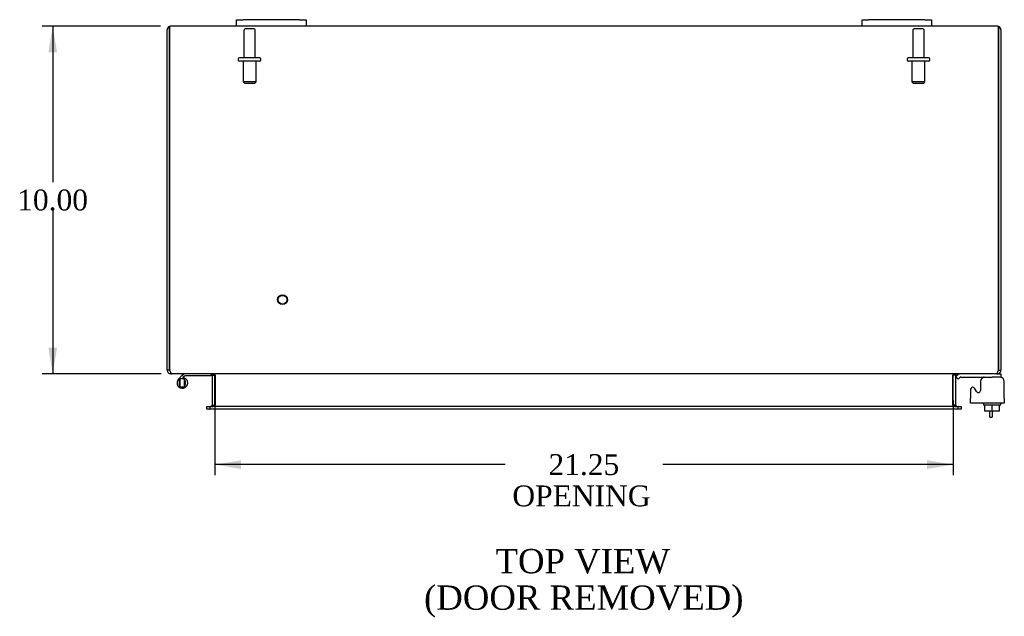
# Model space of a CAD drawing. Header units: inches. Extents: x 5 to 148, y 2 to 99.
# Tile 4 of 8: x 35 to 63, y 69 to 86. Entities that reach past the tile are written whole.
import ezdxf
from ezdxf.enums import TextEntityAlignment as Align

# ---------------------------------------------------------------- set-up
doc = ezdxf.new("R2010")
doc.units = ezdxf.units.IN
doc.header["$MEASUREMENT"] = 0
for name, color, linetype in [('COM40153-1', 7, 'CONTINUOUS'), ('COM42667', 7, 'CONTINUOUS'), ('COM42780', 7, 'CONTINUOUS'), ('COM70020', 7, 'CONTINUOUS'), ('DEFAULT', 7, 'CONTINUOUS'), ('FET07710', 7, 'CONTINUOUS'), ('HNG10620-26B', 7, 'CONTINUOUS'), ('HNG10620-26P', 7, 'CONTINUOUS'), ('SCC19011', 7, 'CONTINUOUS'), ('STD21878', 7, 'CONTINUOUS'), ('STD26094', 7, 'CONTINUOUS'), ('WAF25035', 7, 'CONTINUOUS')]:
    doc.layers.add(name, color=color, linetype=linetype)
doc.styles.add('SEACAD_TIMES_NEW_ROMAN', font='times.ttf')

# ---------------------------------------------------------------- blocks, each defined once
blk = doc.blocks.new('GDIMGGROUP4')
at = {"layer": 'DEFAULT', "linetype": 'Continuous'}
for points in [[(35.587, 85.077), (35.837, 85.077), (35.712, 85.827)], [(35.587, 76.577), (35.712, 75.827), (35.837, 76.577)]]:
    blk.add_hatch(color=136, dxfattribs=at).paths.add_polyline_path(points)
at = {"layer": 'DEFAULT', "color": 136, "linetype": 'Continuous'}
for p, q in [((38.81, 85.827), (35.412, 85.827)), ((35.712, 85.827), (35.712, 81.337)), ((35.712, 80.527), (35.712, 75.827)), ((38.835, 75.827), (35.412, 75.827))]:
    blk.add_line(p, q, dxfattribs=at)
at = {"layer": 'DEFAULT', "color": 136, "linetype": 'Continuous', "style": 'SEACAD_TIMES_NEW_ROMAN'}
blk.add_text('10.00', height=0.6, dxfattribs=at).set_placement((34.688, 81.127), align=Align.TOP_LEFT)
blk = doc.blocks.new('GDIMGGROUP18')
at = {"layer": 'DEFAULT', "linetype": 'Continuous'}
for points in [[(41.127, 73.089), (41.127, 73.339), (40.377, 73.214)], [(60.877, 73.089), (61.627, 73.214), (60.877, 73.339)]]:
    blk.add_hatch(color=136, dxfattribs=at).paths.add_polyline_path(points)
at = {"layer": 'DEFAULT', "color": 136, "linetype": 'Continuous'}
for p, q in [((40.377, 75.057), (40.377, 72.914)), ((61.627, 75.057), (61.627, 72.914)), ((48.73, 73.214), (40.377, 73.214)), ((61.627, 73.214), (53.273, 73.214))]:
    blk.add_line(p, q, dxfattribs=at)
at = {"layer": 'DEFAULT', "color": 136, "linetype": 'Continuous', "style": 'SEACAD_TIMES_NEW_ROMAN'}
for s, p in [('21.25', (49.978, 73.514)), ('OPENING ', (48.94, 72.614))]:
    blk.add_text(s, height=0.6, dxfattribs=at).set_placement(p, align=Align.TOP_LEFT)

msp = doc.modelspace()

# ---------------------------------------------------------------- linework, layer by layer
at = {"layer": 'COM40153-1', "color": 7}
for p, q in [((62.68, 74.577), (62.68, 74.756)), ((62.68, 74.577), (62.752, 74.577)), ((62.752, 74.756), (62.752, 74.577))]:
    msp.add_line(p, q, dxfattribs=at)
at = {"layer": 'COM42667', "color": 7}
for p, q in [((62.127, 75.38), (62.127, 75.125)), ((62.301, 75.315), (62.238, 75.413)), ((62.411, 75.607), (62.411, 75.348)), ((63.097, 75.125), (63.097, 75.607)), ((62.127, 74.982), (62.127, 75.125)), ((63.097, 75.125), (63.097, 74.982)), ((63.097, 74.982), (62.127, 74.982))]:
    msp.add_line(p, q, dxfattribs=at)
for centre, radius, start, end in [((62.536, 75.607), 0.125, 90, 180), ((62.972, 75.607), 0.125, 0, 90), ((62.187, 75.38), 0.06, 32.8455, 180), ((62.351, 75.348), 0.06, 212.8455, 0)]:
    msp.add_arc(centre, radius, start, end, dxfattribs=at)
at = {"layer": 'COM42780', "color": 7}
for p, q in [((61.699, 75.735), (61.749, 75.786)), ((61.699, 75.735), (61.766, 75.668)), ((61.766, 75.668), (61.816, 75.718)), ((61.85, 75.732), (62.748, 75.732)), ((62.998, 75.732), (62.748, 75.732)), ((62.894, 75.827), (62.998, 75.827)), ((62.998, 75.827), (62.998, 75.732)), ((62.998, 75.73), (62.998, 75.732))]:
    msp.add_line(p, q, dxfattribs=at)
for radius in [0.143, 0.048]:
    msp.add_arc((61.85, 75.684), radius, 90, 135, dxfattribs=at)
msp.add_open_spline([(62.496, 75.724), (62.495, 75.726), (62.495, 75.728), (62.493, 75.731), (62.492, 75.732), (62.49, 75.732)], degree=3, knots=[0.6179659, 0.6179659, 0.6179659, 0.6179659, 0.75, 0.75, 1, 1, 1, 1], dxfattribs=at)
at = {"layer": 'COM70020', "color": 7}
for p, q in [((39.002, 75.935), (39.002, 85.719)), ((39.074, 85.821), (39.074, 85.719)), ((39.074, 85.719), (39.074, 85.821)), ((39.074, 75.935), (39.074, 85.719)), ((39.074, 85.719), (39.074, 75.935)), ((41.002, 85.827), (39.11, 85.827)), ((59.002, 85.827), (43.002, 85.827)), ((62.894, 85.827), (61.002, 85.827)), ((62.93, 85.719), (62.93, 85.821)), ((62.93, 85.821), (62.93, 85.719)), ((62.93, 75.935), (62.93, 85.719)), ((62.93, 85.719), (62.93, 75.935)), ((63.002, 85.719), (63.002, 75.935)), ((39.074, 75.935), (39.002, 75.935)), ((39.11, 75.851), (39.11, 75.827)), ((39.11, 75.827), (39.134, 75.827)), ((62.868, 75.827), (39.135, 75.827)), ((40.305, 74.922), (40.305, 75.791)), ((40.305, 75.791), (40.377, 75.791)), ((40.377, 74.922), (40.377, 75.791)), ((40.39, 75.791), (40.39, 74.922)), ((61.613, 74.922), (61.613, 75.791)), ((61.699, 75.791), (61.627, 75.791)), ((61.627, 74.922), (61.627, 75.791)), ((61.699, 74.922), (61.699, 75.791)), ((62.869, 75.827), (62.894, 75.827)), ((62.894, 75.851), (62.894, 75.827)), ((62.93, 75.935), (63.002, 75.935)), ((40.147, 74.814), (40.147, 74.886)), ((40.147, 74.886), (40.223, 74.886)), ((40.223, 74.814), (40.147, 74.814)), ((40.223, 74.886), (40.23, 74.886)), ((40.223, 74.814), (40.23, 74.814)), ((40.23, 74.886), (40.275, 74.886)), ((40.23, 74.886), (40.23, 74.814)), ((40.275, 74.814), (40.23, 74.814)), ((61.728, 74.886), (40.275, 74.886)), ((61.728, 74.814), (40.275, 74.814)), ((40.305, 74.922), (40.377, 74.922)), ((61.699, 74.922), (61.627, 74.922)), ((61.728, 74.886), (61.773, 74.886)), ((61.773, 74.814), (61.728, 74.814)), ((61.781, 74.886), (61.773, 74.886)), ((61.773, 74.814), (61.773, 74.886)), ((61.781, 74.814), (61.773, 74.814)), ((61.781, 74.886), (61.857, 74.886)), ((61.857, 74.814), (61.781, 74.814)), ((61.857, 74.886), (61.857, 74.814))]:
    msp.add_line(p, q, dxfattribs=at)
for centre, radius, start, end in [((39.11, 85.719), 0.108, 109.4712, 180), ((39.11, 85.719), 0.108, 90, 109.4712), ((62.894, 85.719), 0.108, 70.5288, 90), ((62.894, 85.719), 0.108, 0, 70.5288), ((39.11, 75.935), 0.108, 180, 270), ((39.11, 75.935), 0.036, 180, 218.7236), ((40.269, 75.791), 0.036, 0, 90), ((40.269, 75.791), 0.108, 0, 10.3994), ((61.735, 75.791), 0.108, 169.6015, 180), ((61.735, 75.791), 0.036, 90, 180), ((62.894, 75.935), 0.108, 270, 0), ((62.894, 75.935), 0.036, 321.2764, 0), ((40.269, 74.922), 0.036, 270, 0), ((40.269, 74.922), 0.108, 349.6031, 0), ((61.735, 74.922), 0.108, 180, 190.3965), ((61.735, 74.922), 0.036, 180, 270)]:
    msp.add_arc(centre, radius, start, end, dxfattribs=at)
for centre, start_param, end_param in [((39.11, 85.719), 3.141593, 3.48143), ((62.894, 85.719), 2.801756, 3.141593)]:
    msp.add_ellipse(centre, major_axis=(0, -0.108), ratio=0.997813, start_param=start_param, end_param=end_param, dxfattribs=at)
for points, knots in [([(39.074, 75.935), (39.079, 75.921), (39.084, 75.907), (39.094, 75.881), (39.099, 75.869), (39.11, 75.849), (39.115, 75.841), (39.125, 75.83), (39.13, 75.827), (39.135, 75.827)], [0, 0, 0, 0, 0.25, 0.25, 0.5, 0.5, 0.75, 0.75, 1, 1, 1, 1]), ([(40.39, 75.791), (40.39, 75.793), (40.39, 75.795), (40.388, 75.799), (40.387, 75.8), (40.383, 75.805), (40.379, 75.808), (40.371, 75.812), (40.367, 75.814), (40.357, 75.818), (40.353, 75.819), (40.338, 75.823), (40.328, 75.825), (40.307, 75.827), (40.297, 75.827), (40.287, 75.827)], [0, 0, 0, 0, 0.0625, 0.0625, 0.125, 0.125, 0.25, 0.25, 0.375, 0.375, 0.5, 0.5, 0.75, 0.75, 1, 1, 1, 1]), ([(61.717, 75.827), (61.706, 75.827), (61.696, 75.827), (61.675, 75.825), (61.665, 75.823), (61.651, 75.819), (61.646, 75.818), (61.637, 75.814), (61.632, 75.812), (61.624, 75.808), (61.621, 75.805), (61.616, 75.8), (61.615, 75.799), (61.614, 75.795), (61.613, 75.793), (61.613, 75.791)], [0, 0, 0, 0, 0.25, 0.25, 0.5, 0.5, 0.625, 0.625, 0.75, 0.75, 0.875, 0.875, 0.9375, 0.9375, 1, 1, 1, 1]), ([(62.868, 75.827), (62.873, 75.827), (62.878, 75.83), (62.888, 75.841), (62.894, 75.849), (62.904, 75.869), (62.909, 75.881), (62.919, 75.907), (62.924, 75.921), (62.93, 75.935)], [0, 0, 0, 0, 0.25, 0.25, 0.5, 0.5, 0.75, 0.75, 1, 1, 1, 1]), ([(40.287, 74.886), (40.297, 74.886), (40.307, 74.887), (40.328, 74.889), (40.338, 74.891), (40.353, 74.895), (40.357, 74.896), (40.367, 74.9), (40.371, 74.902), (40.379, 74.906), (40.383, 74.909), (40.387, 74.914), (40.388, 74.915), (40.39, 74.919), (40.39, 74.921), (40.39, 74.922)], [0, 0, 0, 0, 0.25, 0.25, 0.5, 0.5, 0.625, 0.625, 0.75, 0.75, 0.875, 0.875, 0.9375, 0.9375, 1, 1, 1, 1]), ([(61.613, 74.922), (61.613, 74.921), (61.614, 74.919), (61.615, 74.915), (61.616, 74.914), (61.621, 74.909), (61.624, 74.906), (61.632, 74.902), (61.637, 74.9), (61.646, 74.896), (61.651, 74.895), (61.665, 74.891), (61.675, 74.889), (61.696, 74.887), (61.706, 74.886), (61.717, 74.886)], [0, 0, 0, 0, 0.0625, 0.0625, 0.125, 0.125, 0.25, 0.25, 0.375, 0.375, 0.5, 0.5, 0.75, 0.75, 1, 1, 1, 1])]:
    msp.add_open_spline(points, degree=3, knots=knots, dxfattribs=at)
at = {"layer": 'FET07710', "color": 7}
for p, q in [((41.002, 86.014), (41.189, 86.014)), ((41.002, 85.827), (41.002, 86.014)), ((42.814, 86.014), (41.189, 86.014)), ((42.814, 86.014), (43.002, 86.014)), ((43.002, 86.014), (43.002, 85.827)), ((59.002, 86.014), (59.189, 86.014)), ((59.002, 85.827), (59.002, 86.014)), ((60.814, 86.014), (59.189, 86.014)), ((60.814, 86.014), (61.002, 86.014)), ((61.002, 86.014), (61.002, 85.827)), ((41.189, 85.827), (41.002, 85.827)), ((42.814, 85.827), (41.189, 85.827)), ((43.002, 85.827), (42.814, 85.827)), ((59.189, 85.827), (59.002, 85.827)), ((60.814, 85.827), (59.189, 85.827)), ((61.002, 85.827), (60.814, 85.827))]:
    msp.add_line(p, q, dxfattribs=at)
at = {"layer": 'HNG10620-26B', "color": 7}
for p, q in [((39.441, 75.784), (39.332, 75.675)), ((39.483, 75.741), (39.423, 75.681)), ((39.458, 75.801), (39.441, 75.784)), ((39.441, 75.784), (39.483, 75.741)), ((39.486, 75.713), (39.476, 75.681)), ((39.501, 75.759), (39.483, 75.741)), ((40.257, 75.767), (39.521, 75.767)), ((40.257, 75.827), (40.257, 75.767))]:
    msp.add_line(p, q, dxfattribs=at)
for centre, radius, start, end in [((39.441, 75.566), 0.154, 135, 72.8181), ((39.521, 75.738), 0.089, 90, 135), ((39.521, 75.738), 0.029, 90, 135)]:
    msp.add_arc(centre, radius, start, end, dxfattribs=at)
at = {"layer": 'HNG10620-26P', "color": 7}
for p, q in [((39.506, 75.681), (39.376, 75.681)), ((39.376, 75.451), (39.376, 75.681)), ((39.506, 75.451), (39.506, 75.681)), ((39.376, 75.451), (39.506, 75.451))]:
    msp.add_line(p, q, dxfattribs=at)
for centre, start, end in [((39.609, 75.562), 152.9006, 179.0262), ((39.272, 75.562), 0.9722, 27.1004), ((39.609, 75.571), 180.9722, 207.1006), ((39.272, 75.571), 332.9012, 359.0261)]:
    msp.add_arc(centre, 0.262, start, end, dxfattribs=at)
at = {"layer": 'SCC19011', "color": 7}
for p, q in [((62.533, 74.756), (62.533, 74.937)), ((62.748, 74.756), (62.748, 74.937)), ((62.963, 74.756), (62.963, 74.937)), ((62.748, 74.756), (62.533, 74.756)), ((62.963, 74.756), (62.748, 74.756))]:
    msp.add_line(p, q, dxfattribs=at)
at = {"layer": 'STD21878', "color": 7}
for radius in [0.141, 0.125]:
    msp.add_circle((42.324, 77.959), radius, dxfattribs=at)
at = {"layer": 'STD26094', "color": 7}
for p, q in [((41.212, 85.695), (41.212, 84.918)), ((41.482, 85.755), (41.272, 85.755)), ((41.542, 84.918), (41.542, 85.695)), ((60.462, 85.695), (60.462, 84.918)), ((60.732, 85.755), (60.522, 85.755)), ((60.792, 84.918), (60.792, 85.695)), ((41.052, 84.888), (41.052, 84.848)), ((41.672, 84.918), (41.082, 84.918)), ((41.672, 84.818), (41.082, 84.818)), ((41.189, 84.818), (41.189, 84.231)), ((41.564, 84.231), (41.564, 84.818)), ((41.702, 84.848), (41.702, 84.888)), ((60.302, 84.888), (60.302, 84.848)), ((60.922, 84.918), (60.332, 84.918)), ((60.922, 84.818), (60.332, 84.818)), ((60.439, 84.818), (60.439, 84.231)), ((60.814, 84.231), (60.814, 84.818)), ((60.952, 84.848), (60.952, 84.888)), ((41.564, 84.231), (41.189, 84.231)), ((41.189, 84.231), (41.227, 84.193)), ((41.227, 84.193), (41.527, 84.193)), ((41.527, 84.193), (41.564, 84.231)), ((60.814, 84.231), (60.439, 84.231)), ((60.439, 84.231), (60.477, 84.193)), ((60.477, 84.193), (60.777, 84.193)), ((60.777, 84.193), (60.814, 84.231))]:
    msp.add_line(p, q, dxfattribs=at)
for centre, radius, start, end in [((41.272, 85.695), 0.06, 90, 180), ((41.482, 85.695), 0.06, 0, 90), ((60.522, 85.695), 0.06, 90, 180), ((60.732, 85.695), 0.06, 0, 90), ((41.082, 84.888), 0.03, 90, 180), ((41.082, 84.848), 0.03, 180, 270), ((41.672, 84.888), 0.03, 0, 90), ((41.672, 84.848), 0.03, 270, 0), ((60.332, 84.888), 0.03, 90, 180), ((60.332, 84.848), 0.03, 180, 270), ((60.922, 84.888), 0.03, 0, 90), ((60.922, 84.848), 0.03, 270, 0)]:
    msp.add_arc(centre, radius, start, end, dxfattribs=at)
at = {"layer": 'WAF25035', "color": 7}
for p, q in [((62.498, 74.982), (62.498, 74.937)), ((62.498, 74.937), (62.998, 74.937)), ((62.998, 74.937), (62.998, 74.982))]:
    msp.add_line(p, q, dxfattribs=at)

# ---------------------------------------------------------------- block references
at = {"layer": 'DEFAULT', "color": 7}
for name in ['GDIMGGROUP4', 'GDIMGGROUP18']:
    msp.add_blockref(name, (0, 0), dxfattribs=at)

# ---------------------------------------------------------------- texts
at = {"layer": 'DEFAULT', "color": 7, "style": 'SEACAD_TIMES_NEW_ROMAN'}
for s, p in [('TOP VIEW', (48.456, 70.787)), ('(DOOR REMOVED)', (46.399, 69.737))]:
    msp.add_text(s, height=0.7, dxfattribs=at).set_placement(p, align=Align.TOP_LEFT)

doc.saveas('drawing.dxf')
